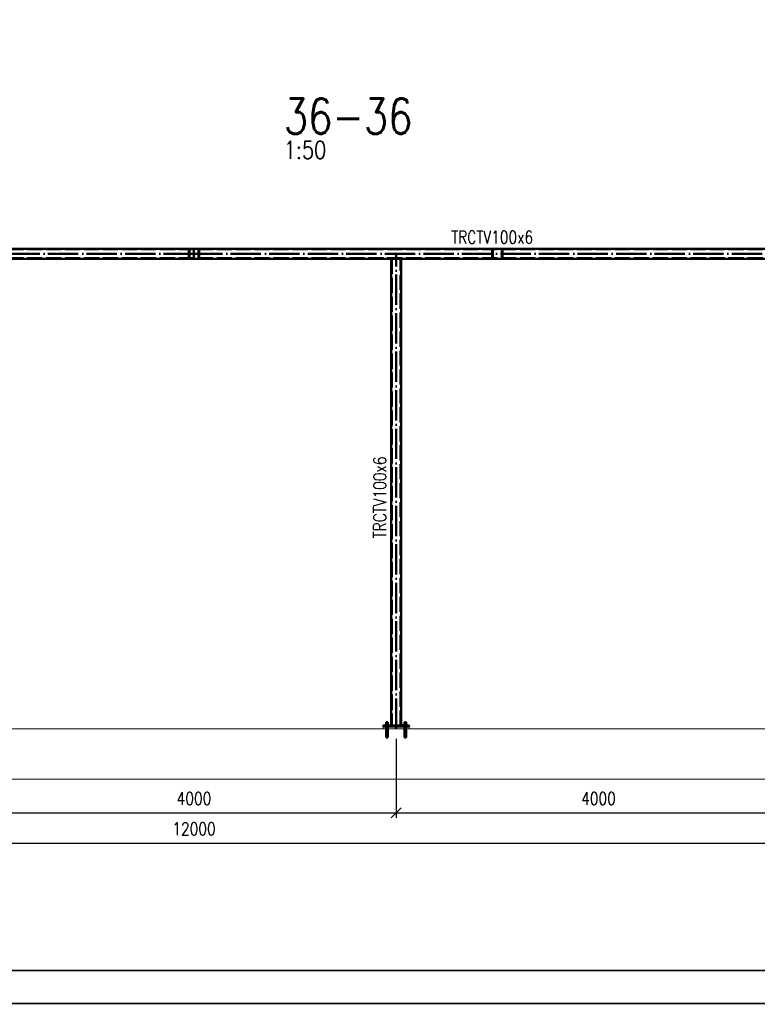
# Paper-space layout 'Layout1' of a CAD drawing. Extents: x -2 to 1380, y -36 to 422.
# Tile 3 of 65: x 145 to 291, y 0 to 195. Entities that reach past the tile are written whole.
import ezdxf
from ezdxf.enums import TextEntityAlignment as Align

# ---------------------------------------------------------------- set-up
doc = ezdxf.new("R2010")
doc.units = 0
doc.linetypes.add('ACAD_ISO02W100', pattern=[15, 12, -3])
doc.linetypes.add('ACAD_ISO04W100', pattern=[30.5, 24, -3, 0.5, -3])
doc.layers.get('0').update_dxf_attribs({"linetype": 'CONTINUOUS'})
doc.layers.get('DEFPOINTS').update_dxf_attribs({"color": 132, "linetype": 'CONTINUOUS'})
doc.layers.add('RAMECEK_HP', color=251, linetype='CONTINUOUS')
for name, color, linetype, lineweight in [('SS_1.ET-HALA_TaO-PODLAHA', 9, 'CONTINUOUS', 13), ('SS_2.ET-HALA_TaO-PODLITI', 9, 'CONTINUOUS', 13), ('SS_2.ET-HALA_TaO-PRISTAVBA-VNITRNI_KCE', 190, 'CONTINUOUS', 50), ('SS_KOTY', 3, 'CONTINUOUS', 25), ('SS_NADPIS_7', 6, 'CONTINUOUS', 70), ('SS_POPIS_PROFILU', 13, 'CONTINUOUS', 25)]:
    doc.layers.add(name, color=color, linetype=linetype, lineweight=lineweight)
doc.styles.add('ROMANS', font='romans.shx', dxfattribs={"width": 0.8})
doc.styles.add('romans.shx', font='romans.shx', dxfattribs={"height": 5})
doc.dimstyles.new('A-1_(2.5)_50AS', dxfattribs={"dimtxt": 2.5, "dimasz": 2, "dimexe": 1, "dimexo": 2, "dimgap": 0, "dimtad": 0, "dimdec": 1, "dimlfac": 50, "dimrnd": 1, "dimtxsty": 'ROMANS', "dimblk1": 'OBLIQUE', "dimblk2": 'OBLIQUE', "dimsah": 1, "dimcen": 2, "dimclrd": 256, "dimclre": 256, "dimclrt": 256, "dimadec": 1, "dimazin": 2, "dimtfac": 0.714286, "dimtdec": 1, "dimtmove": 0, "dimatfit": 3, "dimldrblk": 'OPEN', "dimfxl": 1, "dimtvp": 1.142857, "dimtfill": 1, "dimtolj": 1, "dimlwd": -1, "dimlwe": -1, "dimarcsym": 0})

# ---------------------------------------------------------------- blocks, each defined once
blk = doc.blocks.new('*U6')
at = {"layer": 'RAMECEK_HP', "lineweight": 35, "const_width": 0.35}
for points in [[(0, 420), (0, 0), (1188, 0), (1188, 420)], [(6.5, 413.5), (6.5, 6.5), (1181.5, 6.5), (1181.5, 413.5)]]:
    blk.add_lwpolyline(points, close=True, dxfattribs=at)
at = {"layer": 'DEFPOINTS', "style": 'ROMANS', "width": 0.8}
blk.add_attdef('TISK', text='', height=10, dxfattribs=at).set_placement((1188, -33), align=Align.RIGHT)
blk = doc.blocks.new('_Oblique')
at = {"color": 0, "linetype": 'ByBlock', "lineweight": -2}
blk.add_line((-0.5, -0.5), (0.5, 0.5), dxfattribs=at)
blk = doc.blocks.new('*D114')
at = {"layer": 'DEFPOINTS', "color": 0, "transparency": 16777216}
for p in [(139.7, 54.38, 57947.4), (219.7, 54.38, 57947.4), (219.7, 37.7)]:
    blk.add_point(p, dxfattribs=at)
at = {"layer": 'SS_KOTY', "transparency": 16777216}
for p, q in [((139.7, 52.38), (139.7, 36.7)), ((219.7, 52.38), (219.7, 36.7)), ((139.7, 37.7), (219.7, 37.7))]:
    blk.add_line(p, q, dxfattribs=at)
at = {"layer": 'SS_KOTY', "transparency": 16777216, "xscale": 2, "yscale": 2, "zscale": 2, "rotation": 180}
blk.add_blockref('_Oblique', (139.7, 37.7), dxfattribs=at)
at = {"layer": 'SS_KOTY', "transparency": 16777216, "xscale": 2, "yscale": 2, "zscale": 2}
blk.add_blockref('_Oblique', (219.7, 37.7), dxfattribs=at)
at = {"layer": 'SS_KOTY', "transparency": 16777216, "insert": (179.7, 40.56), "char_height": 2.5, "attachment_point": 5, "style": 'ROMANS', "bg_fill": 3, "box_fill_scale": 1.1, "bg_fill_color": 256, "bg_fill_true_color": 13158600, "bg_fill_transparency": 0}
blk.add_mtext('\\A1;4000', dxfattribs=at)
blk = doc.blocks.new('_OPEN')
at = {"color": 0, "linetype": 'ByBlock'}
for p, q in [((-1, 0.167), (0, 0)), ((0, 0), (-1, -0.167)), ((0, 0), (-1, 0))]:
    blk.add_line(p, q, dxfattribs=at)
blk = doc.blocks.new('*D115')
at = {"layer": 'DEFPOINTS', "color": 0, "transparency": 16777216}
for p in [(219.7, 54.38, 57947.4), (299.7, 54.38, 57947.4), (299.7, 37.7)]:
    blk.add_point(p, dxfattribs=at)
at = {"layer": 'SS_KOTY', "transparency": 16777216}
for p, q in [((219.7, 52.38), (219.7, 36.7)), ((299.7, 52.38), (299.7, 36.7)), ((219.7, 37.7), (299.7, 37.7))]:
    blk.add_line(p, q, dxfattribs=at)
at = {"layer": 'SS_KOTY', "transparency": 16777216, "xscale": 2, "yscale": 2, "zscale": 2, "rotation": 180}
blk.add_blockref('_Oblique', (219.7, 37.7), dxfattribs=at)
at = {"layer": 'SS_KOTY', "transparency": 16777216, "xscale": 2, "yscale": 2, "zscale": 2}
blk.add_blockref('_Oblique', (299.7, 37.7), dxfattribs=at)
at = {"layer": 'SS_KOTY', "transparency": 16777216, "insert": (259.7, 40.56), "char_height": 2.5, "attachment_point": 5, "style": 'ROMANS', "bg_fill": 3, "box_fill_scale": 1.1, "bg_fill_color": 256, "bg_fill_true_color": 13158600, "bg_fill_transparency": 0}
blk.add_mtext('\\A1;4000', dxfattribs=at)
blk = doc.blocks.new('*D118')
at = {"layer": 'DEFPOINTS', "color": 0, "transparency": 16777216}
for p in [(59.7, 54.38, 57947.4), (299.7, 54.38, 57947.4), (299.7, 31.7)]:
    blk.add_point(p, dxfattribs=at)
at = {"layer": 'SS_KOTY', "transparency": 16777216}
for p, q in [((59.7, 52.38), (59.7, 30.7)), ((299.7, 52.38), (299.7, 30.7)), ((59.7, 31.7), (299.7, 31.7))]:
    blk.add_line(p, q, dxfattribs=at)
at = {"layer": 'SS_KOTY', "transparency": 16777216, "xscale": 2, "yscale": 2, "zscale": 2, "rotation": 180}
blk.add_blockref('_Oblique', (59.7, 31.7), dxfattribs=at)
at = {"layer": 'SS_KOTY', "transparency": 16777216, "xscale": 2, "yscale": 2, "zscale": 2}
blk.add_blockref('_Oblique', (299.7, 31.7), dxfattribs=at)
at = {"layer": 'SS_KOTY', "transparency": 16777216, "insert": (179.7, 34.56), "char_height": 2.5, "attachment_point": 5, "style": 'ROMANS', "bg_fill": 3, "box_fill_scale": 1.1, "bg_fill_color": 256, "bg_fill_true_color": 13158600, "bg_fill_transparency": 0}
blk.add_mtext('\\A1;12000', dxfattribs=at)

psp = doc.layouts.get("Layout1")

# ---------------------------------------------------------------- linework, layer by layer
at = {"layer": 'SS_2.ET-HALA_TaO-PRISTAVBA-VNITRNI_KCE', "color": 1, "linetype": 'Continuous', "ltscale": 0.25}
for p, q in [((179.6966, 149.3802), (48.6966, 149.3802)), ((299.6966, 149.3802), (179.6966, 149.3802)), ((179.6966, 147.3802), (179.6966, 149.3802)), ((50.6966, 147.3802), (179.6966, 147.3802)), ((179.6966, 147.3802), (299.6966, 147.3802)), ((217.7488, 55.6402), (217.7366, 55.6402)), ((217.7835, 55.6402), (217.7488, 55.6402)), ((217.8354, 55.6402), (217.7835, 55.6402)), ((217.8966, 55.6402), (217.8354, 55.6402)), ((217.9578, 55.6402), (217.8966, 55.6402)), ((218.0097, 55.6402), (217.9578, 55.6402)), ((218.0444, 55.6402), (218.0097, 55.6402)), ((218.0566, 55.6402), (218.0444, 55.6402)), ((221.3488, 55.6402), (221.3366, 55.6402)), ((221.3835, 55.6402), (221.3488, 55.6402)), ((221.4354, 55.6402), (221.3835, 55.6402)), ((221.4966, 55.6402), (221.4354, 55.6402)), ((221.5578, 55.6402), (221.4966, 55.6402)), ((221.6097, 55.6402), (221.5578, 55.6402)), ((221.6444, 55.6402), (221.6097, 55.6402)), ((221.6566, 55.6402), (221.6444, 55.6402))]:
    psp.add_line(p, q, dxfattribs=at)
at = {"layer": 'SS_2.ET-HALA_TaO-PRISTAVBA-VNITRNI_KCE', "color": 3, "linetype": 'ACAD_ISO02W100', "ltscale": 0.25}
for p, q in [((179.6966, 149.2602), (48.8166, 149.2602)), ((178.6966, 149.1402), (178.6966, 147.6202)), ((178.8166, 147.6202), (178.8166, 149.1402)), ((299.6966, 149.2602), (179.6966, 149.2602)), ((180.5766, 149.1402), (180.5766, 147.6202)), ((180.6966, 147.6202), (180.6966, 149.1402)), ((238.6966, 149.1402), (238.6966, 147.6202)), ((238.8166, 147.6202), (238.8166, 149.1402)), ((240.5766, 149.1402), (240.5766, 147.6202)), ((240.6966, 147.6202), (240.6966, 149.1402)), ((179.6966, 147.5002), (48.8166, 147.5002)), ((299.6966, 147.5002), (179.6966, 147.5002))]:
    psp.add_line(p, q, dxfattribs=at)
at = {"layer": 'SS_2.ET-HALA_TaO-PRISTAVBA-VNITRNI_KCE', "color": 7, "linetype": 'ACAD_ISO04W100', "ltscale": 0.25}
for p, q in [((179.6966, 148.3802), (49.6966, 148.3802)), ((299.6966, 148.3802), (179.6966, 148.3802))]:
    psp.add_line(p, q, dxfattribs=at)
at = {"layer": 'SS_2.ET-HALA_TaO-PRISTAVBA-VNITRNI_KCE', "color": 3, "linetype": 'ACAD_ISO02W100', "ltscale": 0.25}
for centre, start, end in [((178.9366, 149.1402), 90, 180), ((180.4566, 149.1402), 0, 90), ((238.9366, 149.1402), 90, 180), ((240.4566, 149.1402), 0, 90), ((178.9366, 147.6202), 180, 270), ((180.4566, 147.6202), 270, 0), ((238.9366, 147.6202), 180, 270), ((240.4566, 147.6202), 270, 0)]:
    psp.add_arc(centre, 0.24, start, end, dxfattribs=at)
at = {"layer": 'SS_2.ET-HALA_TaO-PRISTAVBA-VNITRNI_KCE', "color": 3, "linetype": 'ACAD_ISO02W100', "ltscale": 0.25, "extrusion": (2.42532e-12, -1.00454e-12, -1)}
psp.add_arc((-178.9366, 149.1402), 0.12, 0, 90, dxfattribs=at)
at = {"layer": 'SS_2.ET-HALA_TaO-PRISTAVBA-VNITRNI_KCE', "color": 3, "linetype": 'ACAD_ISO02W100', "ltscale": 0.25, "extrusion": (0, 6.12323e-17, -1)}
for centre, start, end in [((-180.4566, 149.1402), 90, 180), ((-180.4566, 147.6202), 180, 270)]:
    psp.add_arc(centre, 0.12, start, end, dxfattribs=at)
at = {"layer": 'SS_2.ET-HALA_TaO-PRISTAVBA-VNITRNI_KCE', "color": 3, "linetype": 'ACAD_ISO02W100', "ltscale": 0.25, "extrusion": (1.21266e-12, -5.02239e-13, -1)}
psp.add_arc((-238.9366, 149.1402), 0.12, 0, 90, dxfattribs=at)
at = {"layer": 'SS_2.ET-HALA_TaO-PRISTAVBA-VNITRNI_KCE', "color": 3, "linetype": 'ACAD_ISO02W100', "ltscale": 0.25, "extrusion": (5.023e-13, 1.21272e-12, -1)}
psp.add_arc((-240.4566, 149.1402), 0.12, 90, 180, dxfattribs=at)
at = {"layer": 'SS_2.ET-HALA_TaO-PRISTAVBA-VNITRNI_KCE', "color": 3, "linetype": 'ACAD_ISO02W100', "ltscale": 0.25, "extrusion": (2.42532e-12, 1.00466e-12, -1)}
psp.add_arc((-178.9366, 147.6202), 0.12, 270, 0, dxfattribs=at)
at = {"layer": 'SS_2.ET-HALA_TaO-PRISTAVBA-VNITRNI_KCE', "color": 3, "linetype": 'ACAD_ISO02W100', "ltscale": 0.25, "extrusion": (1.21266e-12, 5.02361e-13, -1)}
psp.add_arc((-238.9366, 147.6202), 0.12, 270, 0, dxfattribs=at)
at = {"layer": 'SS_2.ET-HALA_TaO-PRISTAVBA-VNITRNI_KCE', "color": 3, "linetype": 'ACAD_ISO02W100', "ltscale": 0.25, "extrusion": (5.023e-13, -1.2126e-12, -1)}
psp.add_arc((-240.4566, 147.6202), 0.12, 180, 270, dxfattribs=at)

# ---------------------------------------------------------------- block references
at = {"layer": 'RAMECEK_HP'}
psp.add_blockref('*U6', (0, 0), dxfattribs=at)

# ---------------------------------------------------------------- texts
at = {"layer": 'SS_NADPIS_7', "color": 6, "style": 'romans.shx', "width": 0.8}
psp.add_text('36-36', height=7, dxfattribs=at).set_placement((197.4679, 172.0834))
at = {"layer": 'SS_NADPIS_7', "color": 2, "style": 'romans.shx', "width": 0.8}
psp.add_text('1:50', height=3.5, dxfattribs=at).set_placement((197.4605, 167.1834))
at = {"layer": 'SS_POPIS_PROFILU', "color": 13, "style": 'romans.shx', "width": 0.8}
psp.add_text('TRCTV100x6', height=2.5, dxfattribs=at).set_placement((230.586, 150.4012))
psp.add_text('TRCTV100x6', height=2.5, rotation=90, dxfattribs=at).set_placement((217.6966, 92.0646))

# ---------------------------------------------------------------- next in the draw order: dimensions: what is measured, and where the dimension line sits
at = {"layer": 'SS_KOTY'}
dim = psp.add_linear_dim(base=(219.6966, 37.7012), p1=(139.6966, 54.3802, 57947.4), p2=(219.6966, 54.3802, 57947.4), dimstyle='A-1_(2.5)_50AS', override={"dimtmove": 1}, dxfattribs=at)
dim.commit()
dim.dimension.update_dxf_attribs({"geometry": '*D114', "text_midpoint": (179.6966, 40.5583)})

# ---------------------------------------------------------------- next in the draw order: dimensions: what is measured, and where the dimension line sits
dim = psp.add_linear_dim(base=(299.6966, 37.7012), p1=(219.6966, 54.3802, 57947.4), p2=(299.6966, 54.3802, 57947.4), dimstyle='A-1_(2.5)_50AS', override={"dimtmove": 1}, dxfattribs=at)
dim.commit()
dim.dimension.update_dxf_attribs({"geometry": '*D115', "text_midpoint": (259.6966, 40.5583)})

# ---------------------------------------------------------------- next in the draw order: dimensions: what is measured, and where the dimension line sits
dim = psp.add_linear_dim(base=(299.6966, 31.7012), p1=(59.6966, 54.3802, 57947.4), p2=(299.6966, 54.3802, 57947.4), dimstyle='A-1_(2.5)_50AS', override={"dimtmove": 1}, dxfattribs=at)
dim.commit()
dim.dimension.update_dxf_attribs({"geometry": '*D118', "text_midpoint": (179.6966, 34.5583)})

# ---------------------------------------------------------------- next in the draw order: linework, layer by layer
at = {"layer": 'SS_1.ET-HALA_TaO-PODLAHA', "ltscale": 0.25}
for p, q in [((441.9376, 54.3802), (48.6966, 54.3802)), ((48.6966, 44.3802), (441.9376, 44.3802))]:
    psp.add_line(p, q, dxfattribs=at)
at = {"layer": 'SS_2.ET-HALA_TaO-PODLITI', "ltscale": 0.25}
for p, q in [((217.0966, 54.7802), (217.0966, 54.3802)), ((222.2966, 54.3802), (222.2966, 54.7802))]:
    psp.add_line(p, q, dxfattribs=at)
at = {"layer": 'SS_2.ET-HALA_TaO-PRISTAVBA-VNITRNI_KCE', "color": 7, "linetype": 'ACAD_ISO04W100', "ltscale": 0.25}
for p, q in [((219.6966, 54.3802), (219.6966, 148.3802)), ((217.5966, 55.1802), (218.1966, 55.1802)), ((217.7366, 54.5802), (218.0566, 54.5802)), ((217.8966, 55.6402), (217.8966, 52.6402)), ((221.1966, 55.1802), (221.7966, 55.1802)), ((221.3366, 54.5802), (221.6566, 54.5802)), ((221.4966, 55.6402), (221.4966, 52.6402))]:
    psp.add_line(p, q, dxfattribs=at)
at = {"layer": 'SS_2.ET-HALA_TaO-PRISTAVBA-VNITRNI_KCE', "color": 1, "linetype": 'Continuous', "ltscale": 0.25}
for p, q in [((218.6966, 147.3802), (218.6966, 54.9803)), ((220.6966, 54.9803), (220.6966, 147.3802)), ((222.2966, 54.9802), (217.0966, 54.9802)), ((217.0966, 54.9802), (217.0966, 54.7802)), ((217.0966, 54.7802), (222.2966, 54.7802)), ((217.5966, 55.0402), (217.6024, 55.0402)), ((217.5966, 55.0402), (217.5966, 54.9802)), ((217.6024, 55.0402), (217.6194, 55.0402)), ((217.6194, 55.0402), (217.6471, 55.0402)), ((217.6471, 55.0402), (217.6845, 55.0402)), ((217.8966, 55.3002), (217.6567, 55.3002)), ((217.6567, 55.3002), (217.6567, 55.0402)), ((217.6845, 55.0402), (217.7299, 55.0402)), ((217.7299, 55.0402), (217.7818, 55.0402)), ((217.7366, 55.6402), (217.7366, 55.3002)), ((217.7818, 55.0402), (217.8381, 55.0402)), ((217.8381, 55.0402), (217.8966, 55.0402)), ((218.1365, 55.3002), (217.8966, 55.3002)), ((217.8966, 55.3002), (217.8966, 55.0402)), ((217.8966, 55.0402), (217.9551, 55.0402)), ((217.9551, 55.0402), (218.0114, 55.0402)), ((218.0114, 55.0402), (218.0633, 55.0402)), ((218.0566, 55.3002), (218.0566, 55.6402)), ((218.0633, 55.0402), (218.1087, 55.0402)), ((218.1087, 55.0402), (218.146, 55.0402)), ((218.1365, 55.0402), (218.1365, 55.3002)), ((218.146, 55.0402), (218.1738, 55.0402)), ((218.1738, 55.0402), (218.1908, 55.0402)), ((218.1908, 55.0402), (218.1966, 55.0402)), ((218.1966, 54.9802), (218.1966, 55.0402)), ((221.1966, 55.0402), (221.2024, 55.0402)), ((221.1966, 55.0402), (221.1966, 54.9802)), ((221.2024, 55.0402), (221.2194, 55.0402)), ((221.2194, 55.0402), (221.2471, 55.0402)), ((221.2471, 55.0402), (221.2845, 55.0402)), ((221.4966, 55.3002), (221.2567, 55.3002)), ((221.2567, 55.3002), (221.2567, 55.0402)), ((221.2845, 55.0402), (221.3299, 55.0402)), ((221.3299, 55.0402), (221.3818, 55.0402)), ((221.3366, 55.6402), (221.3366, 55.3002)), ((221.3818, 55.0402), (221.4381, 55.0402)), ((221.4381, 55.0402), (221.4966, 55.0402)), ((221.7365, 55.3002), (221.4966, 55.3002)), ((221.4966, 55.3002), (221.4966, 55.0402)), ((221.4966, 55.0402), (221.5551, 55.0402)), ((221.5551, 55.0402), (221.6114, 55.0402)), ((221.6114, 55.0402), (221.6633, 55.0402)), ((221.6566, 55.3002), (221.6566, 55.6402)), ((221.6633, 55.0402), (221.7087, 55.0402)), ((221.7087, 55.0402), (221.746, 55.0402)), ((221.7365, 55.0402), (221.7365, 55.3002)), ((221.746, 55.0402), (221.7738, 55.0402)), ((221.7738, 55.0402), (221.7908, 55.0402)), ((221.7908, 55.0402), (221.7966, 55.0402)), ((221.7966, 54.9802), (221.7966, 55.0402)), ((222.2966, 54.7802), (222.2966, 54.9802))]:
    psp.add_line(p, q, dxfattribs=at)
at = {"layer": 'SS_2.ET-HALA_TaO-PRISTAVBA-VNITRNI_KCE', "color": 3, "linetype": 'ACAD_ISO02W100', "ltscale": 0.25}
for p, q in [((218.8166, 147.3802), (218.8166, 54.9803)), ((220.5766, 54.9803), (220.5766, 147.3802)), ((217.7166, 54.9802), (217.7166, 54.7802)), ((217.7366, 54.9802), (217.7366, 54.7802)), ((217.7366, 54.7802), (217.7366, 54.3802)), ((218.0566, 54.7802), (218.0566, 54.9802)), ((218.0566, 54.3802), (218.0566, 54.7802)), ((218.0766, 54.7802), (218.0766, 54.9802)), ((221.3166, 54.9802), (221.3166, 54.7802)), ((221.3366, 54.9802), (221.3366, 54.7802)), ((221.3366, 54.7802), (221.3366, 54.3802)), ((221.6566, 54.7802), (221.6566, 54.9802)), ((221.6566, 54.3802), (221.6566, 54.7802)), ((221.6766, 54.7802), (221.6766, 54.9802)), ((217.7366, 54.3802), (217.7366, 52.6402)), ((217.7366, 52.6402), (217.7397, 52.6402)), ((217.7397, 52.6402), (217.7488, 52.6402)), ((217.7488, 52.6402), (217.7636, 52.6402)), ((217.7636, 52.6402), (217.7835, 52.6402)), ((217.7835, 52.6402), (217.8077, 52.6402)), ((217.8077, 52.6402), (217.8354, 52.6402)), ((217.8354, 52.6402), (217.8654, 52.6402)), ((217.8654, 52.6402), (217.8966, 52.6402)), ((217.8966, 52.6402), (217.9278, 52.6402)), ((217.9278, 52.6402), (217.9578, 52.6402)), ((217.9578, 52.6402), (217.9855, 52.6402)), ((217.9855, 52.6402), (218.0097, 52.6402)), ((218.0097, 52.6402), (218.0296, 52.6402)), ((218.0296, 52.6402), (218.0444, 52.6402)), ((218.0444, 52.6402), (218.0535, 52.6402)), ((218.0535, 52.6402), (218.0566, 52.6402)), ((218.0566, 52.6402), (218.0566, 54.3802)), ((221.3366, 54.3802), (221.3366, 52.6402)), ((221.3366, 52.6402), (221.3397, 52.6402)), ((221.3397, 52.6402), (221.3488, 52.6402)), ((221.3488, 52.6402), (221.3636, 52.6402)), ((221.3636, 52.6402), (221.3835, 52.6402)), ((221.3835, 52.6402), (221.4077, 52.6402)), ((221.4077, 52.6402), (221.4354, 52.6402)), ((221.4354, 52.6402), (221.4654, 52.6402)), ((221.4654, 52.6402), (221.4966, 52.6402)), ((221.4966, 52.6402), (221.5278, 52.6402)), ((221.5278, 52.6402), (221.5578, 52.6402)), ((221.5578, 52.6402), (221.5855, 52.6402)), ((221.5855, 52.6402), (221.6097, 52.6402)), ((221.6097, 52.6402), (221.6296, 52.6402)), ((221.6296, 52.6402), (221.6444, 52.6402)), ((221.6444, 52.6402), (221.6535, 52.6402)), ((221.6535, 52.6402), (221.6566, 52.6402)), ((221.6566, 52.6402), (221.6566, 54.3802))]:
    psp.add_line(p, q, dxfattribs=at)

doc.saveas('drawing.dxf')
